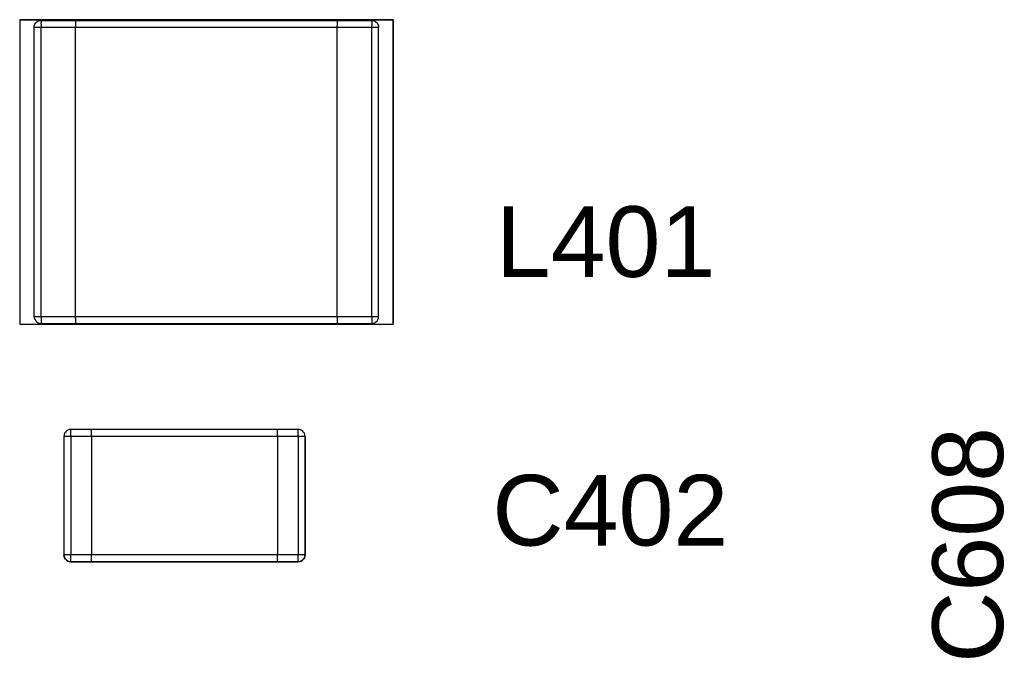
# Model space of a CAD drawing. Header units: inches. Extents: x 0 to 474, y -297 to 0.
# Tile 80 of 256: x 166.84 to 173.99, y -150.18 to -145.55. Entities that reach past the tile are written whole.
import ezdxf

# ---------------------------------------------------------------- set-up
doc = ezdxf.new("R2010")
doc.units = ezdxf.units.IN
doc.header["$MEASUREMENT"] = 0
doc.styles.add('Arial0', font='arial.ttf', dxfattribs={"height": 3.644212})

msp = doc.modelspace()

# ---------------------------------------------------------------- linework, layer by layer
at = {"color": 7, "true_color": 0xffffff}
for p, q in [((169.5548, -145.5498), (166.8448, -145.5498)), ((166.8448, -145.5498), (166.8448, -147.7598)), ((166.8448, -145.5498), (169.5548, -145.5498)), ((166.8448, -145.5498), (166.8448, -147.7598)), ((166.9548, -145.5828), (166.9608, -145.5738)), ((166.9608, -145.5738), (166.9688, -145.5658)), ((166.9688, -145.5658), (166.9778, -145.5598)), ((166.9778, -145.5598), (166.9888, -145.5558)), ((166.9888, -145.5558), (166.9998, -145.5548)), ((166.9998, -145.5548), (167.2498, -145.5548)), ((166.9998, -145.5548), (166.9998, -145.5558)), ((166.9998, -145.5558), (166.9998, -145.5598)), ((166.9998, -145.5598), (166.9998, -145.5658)), ((166.9998, -145.5658), (166.9998, -145.5738)), ((166.9998, -145.5828), (166.9998, -145.5738)), ((167.2498, -145.5548), (169.1498, -145.5548)), ((167.2498, -145.5558), (167.2498, -145.5548)), ((167.2498, -145.5558), (167.2498, -145.5598)), ((167.2498, -145.5598), (167.2498, -145.5658)), ((167.2498, -145.5658), (167.2498, -145.5738)), ((167.2498, -145.5738), (167.2498, -145.5828)), ((169.1498, -145.5548), (169.3998, -145.5548)), ((169.1498, -145.5548), (169.1498, -145.5558)), ((169.1498, -145.5558), (169.1498, -145.5598)), ((169.1498, -145.5598), (169.1498, -145.5658)), ((169.1498, -145.5658), (169.1498, -145.5738)), ((169.1498, -145.5738), (169.1498, -145.5828)), ((169.3998, -145.5548), (169.4108, -145.5558)), ((169.3998, -145.5548), (169.3998, -145.5558)), ((169.3998, -145.5558), (169.3998, -145.5598)), ((169.3998, -145.5598), (169.3998, -145.5658)), ((169.3998, -145.5658), (169.3998, -145.5738)), ((169.3998, -145.5738), (169.3998, -145.5828)), ((169.4108, -145.5558), (169.4218, -145.5598)), ((169.4218, -145.5598), (169.4308, -145.5658)), ((169.4308, -145.5658), (169.4388, -145.5738)), ((169.4388, -145.5738), (169.4448, -145.5828)), ((169.5548, -147.7598), (169.5548, -145.5498)), ((169.5548, -145.5498), (169.5548, -147.7598)), ((166.9498, -145.6048), (166.9508, -145.5938)), ((166.9498, -147.7048), (166.9498, -145.6048)), ((166.9498, -145.6048), (166.9508, -145.6048)), ((166.9508, -145.5938), (166.9548, -145.5828)), ((166.9508, -145.6048), (166.9548, -145.6048)), ((166.9548, -145.6048), (166.9608, -145.6048)), ((166.9608, -145.6048), (166.9688, -145.6048)), ((166.9688, -145.6048), (166.9778, -145.6048)), ((166.9778, -145.6048), (166.9888, -145.6048)), ((166.9888, -145.6048), (166.9998, -145.6048)), ((166.9998, -145.5828), (166.9998, -145.5938)), ((166.9998, -145.5938), (166.9998, -145.6048)), ((166.9998, -147.7048), (166.9998, -145.6048)), ((166.9998, -145.6048), (167.2498, -145.6048)), ((167.2498, -145.5828), (167.2498, -145.5938)), ((167.2498, -145.5938), (167.2498, -145.6048)), ((167.2498, -145.6048), (169.1498, -145.6048)), ((167.2498, -147.7048), (167.2498, -145.6048)), ((169.1498, -145.5828), (169.1498, -145.5938)), ((169.1498, -145.6048), (169.1498, -145.5938)), ((169.1498, -145.6048), (169.3998, -145.6048)), ((169.1498, -147.7048), (169.1498, -145.6048)), ((169.3998, -145.5828), (169.3998, -145.5938)), ((169.3998, -145.6048), (169.3998, -145.5938)), ((169.3998, -145.6048), (169.4108, -145.6048)), ((169.3998, -147.7048), (169.3998, -145.6048)), ((169.4108, -145.6048), (169.4218, -145.6048)), ((169.4218, -145.6048), (169.4308, -145.6048)), ((169.4308, -145.6048), (169.4388, -145.6048)), ((169.4388, -145.6048), (169.4448, -145.6048)), ((169.4448, -145.5828), (169.4488, -145.5938)), ((169.4448, -145.6048), (169.4488, -145.6048)), ((169.4488, -145.5938), (169.4498, -145.6048)), ((169.4488, -145.6048), (169.4498, -145.6048)), ((169.4498, -147.7048), (169.4498, -145.6048)), ((166.9498, -147.7048), (166.9508, -147.7158)), ((166.9498, -147.7048), (166.9508, -147.7048)), ((166.9508, -147.7048), (166.9548, -147.7048)), ((166.9508, -147.7158), (166.9548, -147.7268)), ((166.9548, -147.7048), (166.9608, -147.7048)), ((166.9608, -147.7048), (166.9688, -147.7048)), ((166.9688, -147.7048), (166.9778, -147.7048)), ((166.9778, -147.7048), (166.9888, -147.7048)), ((166.9888, -147.7048), (166.9998, -147.7048)), ((166.9998, -147.7048), (166.9998, -147.7158)), ((166.9998, -147.7048), (167.2498, -147.7048)), ((166.9998, -147.7158), (166.9998, -147.7268)), ((167.2498, -147.7048), (169.1498, -147.7048)), ((167.2498, -147.7158), (167.2498, -147.7048)), ((167.2498, -147.7158), (167.2498, -147.7268)), ((169.1498, -147.7048), (169.3998, -147.7048)), ((169.1498, -147.7048), (169.1498, -147.7158)), ((169.1498, -147.7158), (169.1498, -147.7268)), ((169.3998, -147.7048), (169.4108, -147.7048)), ((169.3998, -147.7048), (169.3998, -147.7158)), ((169.3998, -147.7158), (169.3998, -147.7268)), ((169.4108, -147.7048), (169.4218, -147.7048)), ((169.4218, -147.7048), (169.4308, -147.7048)), ((169.4308, -147.7048), (169.4388, -147.7048)), ((169.4388, -147.7048), (169.4448, -147.7048)), ((169.4448, -147.7048), (169.4488, -147.7048)), ((169.4448, -147.7268), (169.4488, -147.7158)), ((169.4488, -147.7158), (169.4498, -147.7048)), ((169.4488, -147.7048), (169.4498, -147.7048)), ((166.8448, -147.7598), (169.5548, -147.7598)), ((166.8448, -147.7598), (169.5548, -147.7598)), ((166.9548, -147.7268), (166.9608, -147.7358)), ((166.9608, -147.7358), (166.9688, -147.7438)), ((166.9688, -147.7438), (166.9778, -147.7498)), ((166.9778, -147.7498), (166.9888, -147.7538)), ((166.9888, -147.7538), (166.9998, -147.7548)), ((166.9998, -147.7268), (166.9998, -147.7358)), ((166.9998, -147.7358), (166.9998, -147.7438)), ((166.9998, -147.7438), (166.9998, -147.7498)), ((166.9998, -147.7498), (166.9998, -147.7538)), ((166.9998, -147.7538), (166.9998, -147.7548)), ((166.9998, -147.7548), (167.2498, -147.7548)), ((167.2498, -147.7268), (167.2498, -147.7358)), ((167.2498, -147.7358), (167.2498, -147.7438)), ((167.2498, -147.7438), (167.2498, -147.7498)), ((167.2498, -147.7498), (167.2498, -147.7538)), ((167.2498, -147.7538), (167.2498, -147.7548)), ((167.2498, -147.7548), (169.1498, -147.7548)), ((169.1498, -147.7268), (169.1498, -147.7358)), ((169.1498, -147.7358), (169.1498, -147.7438)), ((169.1498, -147.7438), (169.1498, -147.7498)), ((169.1498, -147.7498), (169.1498, -147.7538)), ((169.1498, -147.7548), (169.1498, -147.7538)), ((169.1498, -147.7548), (169.3998, -147.7548)), ((169.3998, -147.7268), (169.3998, -147.7358)), ((169.3998, -147.7358), (169.3998, -147.7438)), ((169.3998, -147.7438), (169.3998, -147.7498)), ((169.3998, -147.7498), (169.3998, -147.7538)), ((169.3998, -147.7548), (169.4108, -147.7538)), ((169.3998, -147.7548), (169.3998, -147.7538)), ((169.4108, -147.7538), (169.4218, -147.7498)), ((169.4218, -147.7498), (169.4308, -147.7438)), ((169.4308, -147.7438), (169.4388, -147.7358)), ((169.4388, -147.7358), (169.4448, -147.7268)), ((167.167, -148.5638), (167.166, -148.5748)), ((167.167, -148.5638), (167.166, -148.5748)), ((167.166, -148.5748), (167.166, -149.4348)), ((167.166, -148.5748), (167.166, -149.4348)), ((167.167, -148.5748), (167.166, -148.5748)), ((167.171, -148.5528), (167.167, -148.5638)), ((167.171, -148.5528), (167.167, -148.5638)), ((167.171, -148.5748), (167.167, -148.5748)), ((167.177, -148.5438), (167.171, -148.5528)), ((167.177, -148.5438), (167.171, -148.5528)), ((167.177, -148.5748), (167.171, -148.5748)), ((167.185, -148.5358), (167.177, -148.5438)), ((167.185, -148.5358), (167.177, -148.5438)), ((167.185, -148.5748), (167.177, -148.5748)), ((167.194, -148.5298), (167.185, -148.5358)), ((167.194, -148.5298), (167.185, -148.5358)), ((167.194, -148.5748), (167.185, -148.5748)), ((167.205, -148.5258), (167.194, -148.5298)), ((167.205, -148.5258), (167.194, -148.5298)), ((167.205, -148.5748), (167.194, -148.5748)), ((167.216, -148.5248), (167.205, -148.5258)), ((167.216, -148.5258), (167.205, -148.5258)), ((167.216, -148.5748), (167.205, -148.5748)), ((167.366, -148.5248), (167.216, -148.5248)), ((167.216, -148.5248), (167.216, -148.5258)), ((167.366, -148.5248), (167.216, -148.5248)), ((167.216, -148.5258), (167.216, -148.5248)), ((167.216, -148.5298), (167.216, -148.5258)), ((167.216, -148.5358), (167.216, -148.5298)), ((167.216, -148.5438), (167.216, -148.5358)), ((167.216, -148.5528), (167.216, -148.5438)), ((167.216, -148.5638), (167.216, -148.5528)), ((167.216, -148.5748), (167.216, -148.5638)), ((167.216, -148.5748), (167.216, -149.4348)), ((167.366, -148.5748), (167.216, -148.5748)), ((168.716, -148.5248), (167.366, -148.5248)), ((167.366, -148.5258), (167.366, -148.5248)), ((167.366, -148.5258), (167.366, -148.5248)), ((168.716, -148.5248), (167.366, -148.5248)), ((167.366, -148.5298), (167.366, -148.5258)), ((167.366, -148.5298), (167.366, -148.5258)), ((167.366, -148.5358), (167.366, -148.5298)), ((167.366, -148.5358), (167.366, -148.5298)), ((167.366, -148.5438), (167.366, -148.5358)), ((167.366, -148.5438), (167.366, -148.5358)), ((167.366, -148.5528), (167.366, -148.5438)), ((167.366, -148.5528), (167.366, -148.5438)), ((167.366, -148.5638), (167.366, -148.5528)), ((167.366, -148.5638), (167.366, -148.5528)), ((167.366, -148.5748), (167.366, -148.5638)), ((167.366, -148.5748), (167.366, -148.5638)), ((167.366, -148.5748), (167.366, -149.4348)), ((167.366, -148.5748), (167.366, -149.4348)), ((168.716, -148.5748), (167.366, -148.5748)), ((168.866, -148.5248), (168.716, -148.5248)), ((168.716, -148.5258), (168.716, -148.5248)), ((168.866, -148.5248), (168.716, -148.5248)), ((168.716, -148.5258), (168.716, -148.5248)), ((168.716, -148.5298), (168.716, -148.5258)), ((168.716, -148.5298), (168.716, -148.5258)), ((168.716, -148.5358), (168.716, -148.5298)), ((168.716, -148.5358), (168.716, -148.5298)), ((168.716, -148.5438), (168.716, -148.5358)), ((168.716, -148.5438), (168.716, -148.5358)), ((168.716, -148.5528), (168.716, -148.5438)), ((168.716, -148.5528), (168.716, -148.5438)), ((168.716, -148.5638), (168.716, -148.5528)), ((168.716, -148.5638), (168.716, -148.5528)), ((168.716, -148.5748), (168.716, -148.5638)), ((168.716, -148.5748), (168.716, -148.5638)), ((168.716, -148.5748), (168.716, -149.4348)), ((168.716, -148.5748), (168.716, -149.4348)), ((168.866, -148.5748), (168.716, -148.5748)), ((168.877, -148.5258), (168.866, -148.5248)), ((168.877, -148.5258), (168.866, -148.5248)), ((168.866, -148.5258), (168.866, -148.5248)), ((168.866, -148.5298), (168.866, -148.5258)), ((168.866, -148.5358), (168.866, -148.5298)), ((168.866, -148.5438), (168.866, -148.5358)), ((168.866, -148.5528), (168.866, -148.5438)), ((168.866, -148.5638), (168.866, -148.5528)), ((168.866, -148.5748), (168.866, -148.5638)), ((168.866, -148.5748), (168.866, -149.4348)), ((168.877, -148.5748), (168.866, -148.5748)), ((168.888, -148.5298), (168.877, -148.5258)), ((168.888, -148.5298), (168.877, -148.5258)), ((168.888, -148.5748), (168.877, -148.5748)), ((168.897, -148.5358), (168.888, -148.5298)), ((168.897, -148.5358), (168.888, -148.5298)), ((168.897, -148.5748), (168.888, -148.5748)), ((168.905, -148.5438), (168.897, -148.5358)), ((168.905, -148.5438), (168.897, -148.5358)), ((168.905, -148.5748), (168.897, -148.5748)), ((168.911, -148.5528), (168.905, -148.5438)), ((168.911, -148.5528), (168.905, -148.5438)), ((168.911, -148.5748), (168.905, -148.5748)), ((168.915, -148.5638), (168.911, -148.5528)), ((168.915, -148.5638), (168.911, -148.5528)), ((168.915, -148.5748), (168.911, -148.5748)), ((168.916, -148.5748), (168.915, -148.5638)), ((168.916, -148.5748), (168.915, -148.5638)), ((168.916, -148.5748), (168.915, -148.5748)), ((168.916, -149.4348), (168.916, -148.5748)), ((168.916, -148.5748), (168.916, -149.4348)), ((167.166, -149.4348), (167.167, -149.4458)), ((167.167, -149.4458), (167.166, -149.4348)), ((167.167, -149.4348), (167.166, -149.4348)), ((167.171, -149.4348), (167.167, -149.4348)), ((167.177, -149.4348), (167.171, -149.4348)), ((167.185, -149.4348), (167.177, -149.4348)), ((167.194, -149.4348), (167.185, -149.4348)), ((167.205, -149.4348), (167.194, -149.4348)), ((167.216, -149.4348), (167.205, -149.4348)), ((167.216, -149.4458), (167.216, -149.4348)), ((167.366, -149.4348), (167.216, -149.4348)), ((167.366, -149.4458), (167.366, -149.4348)), ((167.366, -149.4458), (167.366, -149.4348)), ((168.716, -149.4348), (167.366, -149.4348)), ((168.716, -149.4458), (168.716, -149.4348)), ((168.716, -149.4458), (168.716, -149.4348)), ((168.866, -149.4348), (168.716, -149.4348)), ((168.866, -149.4458), (168.866, -149.4348)), ((168.877, -149.4348), (168.866, -149.4348)), ((168.888, -149.4348), (168.877, -149.4348)), ((168.897, -149.4348), (168.888, -149.4348)), ((168.905, -149.4348), (168.897, -149.4348)), ((168.911, -149.4348), (168.905, -149.4348)), ((168.915, -149.4348), (168.911, -149.4348)), ((168.915, -149.4458), (168.916, -149.4348)), ((168.916, -149.4348), (168.915, -149.4458)), ((168.916, -149.4348), (168.915, -149.4348)), ((167.167, -149.4458), (167.171, -149.4568)), ((167.171, -149.4568), (167.167, -149.4458)), ((167.171, -149.4568), (167.177, -149.4658)), ((167.177, -149.4658), (167.171, -149.4568)), ((167.177, -149.4658), (167.185, -149.4738)), ((167.185, -149.4738), (167.177, -149.4658)), ((167.185, -149.4738), (167.194, -149.4798)), ((167.194, -149.4798), (167.185, -149.4738)), ((167.194, -149.4798), (167.205, -149.4838)), ((167.205, -149.4838), (167.194, -149.4798)), ((167.205, -149.4838), (167.216, -149.4838)), ((167.216, -149.4848), (167.205, -149.4838)), ((167.216, -149.4568), (167.216, -149.4458)), ((167.216, -149.4658), (167.216, -149.4568)), ((167.216, -149.4738), (167.216, -149.4658)), ((167.216, -149.4798), (167.216, -149.4738)), ((167.216, -149.4838), (167.216, -149.4798)), ((167.216, -149.4838), (167.216, -149.4848)), ((167.216, -149.4848), (167.216, -149.4838)), ((167.216, -149.4848), (167.366, -149.4848)), ((167.366, -149.4848), (167.216, -149.4848)), ((167.366, -149.4568), (167.366, -149.4458)), ((167.366, -149.4568), (167.366, -149.4458)), ((167.366, -149.4658), (167.366, -149.4568)), ((167.366, -149.4658), (167.366, -149.4568)), ((167.366, -149.4738), (167.366, -149.4658)), ((167.366, -149.4738), (167.366, -149.4658)), ((167.366, -149.4798), (167.366, -149.4738)), ((167.366, -149.4798), (167.366, -149.4738)), ((167.366, -149.4838), (167.366, -149.4798)), ((167.366, -149.4838), (167.366, -149.4798)), ((167.366, -149.4848), (167.366, -149.4838)), ((167.366, -149.4848), (167.366, -149.4838)), ((167.366, -149.4848), (168.716, -149.4848)), ((168.716, -149.4848), (167.366, -149.4848)), ((168.716, -149.4568), (168.716, -149.4458)), ((168.716, -149.4568), (168.716, -149.4458)), ((168.716, -149.4658), (168.716, -149.4568)), ((168.716, -149.4658), (168.716, -149.4568)), ((168.716, -149.4738), (168.716, -149.4658)), ((168.716, -149.4738), (168.716, -149.4658)), ((168.716, -149.4798), (168.716, -149.4738)), ((168.716, -149.4798), (168.716, -149.4738)), ((168.716, -149.4838), (168.716, -149.4798)), ((168.716, -149.4838), (168.716, -149.4798)), ((168.716, -149.4848), (168.716, -149.4838)), ((168.716, -149.4848), (168.716, -149.4838)), ((168.716, -149.4848), (168.866, -149.4848)), ((168.866, -149.4848), (168.716, -149.4848)), ((168.866, -149.4568), (168.866, -149.4458)), ((168.866, -149.4658), (168.866, -149.4568)), ((168.866, -149.4738), (168.866, -149.4658)), ((168.866, -149.4798), (168.866, -149.4738)), ((168.866, -149.4838), (168.866, -149.4798)), ((168.866, -149.4848), (168.877, -149.4838)), ((168.877, -149.4838), (168.866, -149.4848)), ((168.866, -149.4848), (168.866, -149.4838)), ((168.877, -149.4838), (168.888, -149.4798)), ((168.888, -149.4798), (168.877, -149.4838)), ((168.888, -149.4798), (168.897, -149.4738)), ((168.897, -149.4738), (168.888, -149.4798)), ((168.897, -149.4738), (168.905, -149.4658)), ((168.905, -149.4658), (168.897, -149.4738)), ((168.905, -149.4658), (168.911, -149.4568)), ((168.911, -149.4568), (168.905, -149.4658)), ((168.911, -149.4568), (168.915, -149.4458)), ((168.915, -149.4458), (168.911, -149.4568))]:
    msp.add_line(p, q, dxfattribs=at)
at = {"color": 18, "true_color": 0x000000}
for p, q in [((169.5548, -145.5498), (166.8448, -145.5498)), ((166.8448, -145.5498), (166.8448, -147.7598)), ((166.8448, -145.5498), (169.5548, -145.5498)), ((166.8448, -145.5498), (166.8448, -147.7598)), ((166.9548, -145.5828), (166.9608, -145.5738)), ((166.9608, -145.5738), (166.9688, -145.5658)), ((166.9688, -145.5658), (166.9778, -145.5598)), ((166.9778, -145.5598), (166.9888, -145.5558)), ((166.9888, -145.5558), (166.9998, -145.5548)), ((166.9998, -145.5548), (167.2498, -145.5548)), ((166.9998, -145.5548), (166.9998, -145.5558)), ((166.9998, -145.5558), (166.9998, -145.5598)), ((166.9998, -145.5598), (166.9998, -145.5658)), ((166.9998, -145.5658), (166.9998, -145.5738)), ((166.9998, -145.5828), (166.9998, -145.5738)), ((167.2498, -145.5548), (169.1498, -145.5548)), ((167.2498, -145.5558), (167.2498, -145.5548)), ((167.2498, -145.5558), (167.2498, -145.5598)), ((167.2498, -145.5598), (167.2498, -145.5658)), ((167.2498, -145.5658), (167.2498, -145.5738)), ((167.2498, -145.5738), (167.2498, -145.5828)), ((169.1498, -145.5548), (169.3998, -145.5548)), ((169.1498, -145.5548), (169.1498, -145.5558)), ((169.1498, -145.5558), (169.1498, -145.5598)), ((169.1498, -145.5598), (169.1498, -145.5658)), ((169.1498, -145.5658), (169.1498, -145.5738)), ((169.1498, -145.5738), (169.1498, -145.5828)), ((169.3998, -145.5548), (169.4108, -145.5558)), ((169.3998, -145.5548), (169.3998, -145.5558)), ((169.3998, -145.5558), (169.3998, -145.5598)), ((169.3998, -145.5598), (169.3998, -145.5658)), ((169.3998, -145.5658), (169.3998, -145.5738)), ((169.3998, -145.5738), (169.3998, -145.5828)), ((169.4108, -145.5558), (169.4218, -145.5598)), ((169.4218, -145.5598), (169.4308, -145.5658)), ((169.4308, -145.5658), (169.4388, -145.5738)), ((169.4388, -145.5738), (169.4448, -145.5828)), ((169.5548, -147.7598), (169.5548, -145.5498)), ((169.5548, -145.5498), (169.5548, -147.7598)), ((166.9498, -145.6048), (166.9508, -145.5938)), ((166.9498, -147.7048), (166.9498, -145.6048)), ((166.9498, -145.6048), (166.9508, -145.6048)), ((166.9508, -145.5938), (166.9548, -145.5828)), ((166.9508, -145.6048), (166.9548, -145.6048)), ((166.9548, -145.6048), (166.9608, -145.6048)), ((166.9608, -145.6048), (166.9688, -145.6048)), ((166.9688, -145.6048), (166.9778, -145.6048)), ((166.9778, -145.6048), (166.9888, -145.6048)), ((166.9888, -145.6048), (166.9998, -145.6048)), ((166.9998, -145.5828), (166.9998, -145.5938)), ((166.9998, -145.5938), (166.9998, -145.6048)), ((166.9998, -147.7048), (166.9998, -145.6048)), ((166.9998, -145.6048), (167.2498, -145.6048)), ((167.2498, -145.5828), (167.2498, -145.5938)), ((167.2498, -145.5938), (167.2498, -145.6048)), ((167.2498, -145.6048), (169.1498, -145.6048)), ((167.2498, -147.7048), (167.2498, -145.6048)), ((169.1498, -145.5828), (169.1498, -145.5938)), ((169.1498, -145.6048), (169.1498, -145.5938)), ((169.1498, -145.6048), (169.3998, -145.6048)), ((169.1498, -147.7048), (169.1498, -145.6048)), ((169.3998, -145.5828), (169.3998, -145.5938)), ((169.3998, -145.6048), (169.3998, -145.5938)), ((169.3998, -145.6048), (169.4108, -145.6048)), ((169.3998, -147.7048), (169.3998, -145.6048)), ((169.4108, -145.6048), (169.4218, -145.6048)), ((169.4218, -145.6048), (169.4308, -145.6048)), ((169.4308, -145.6048), (169.4388, -145.6048)), ((169.4388, -145.6048), (169.4448, -145.6048)), ((169.4448, -145.5828), (169.4488, -145.5938)), ((169.4448, -145.6048), (169.4488, -145.6048)), ((169.4488, -145.5938), (169.4498, -145.6048)), ((169.4488, -145.6048), (169.4498, -145.6048)), ((169.4498, -147.7048), (169.4498, -145.6048)), ((166.9498, -147.7048), (166.9508, -147.7158)), ((166.9498, -147.7048), (166.9508, -147.7048)), ((166.9508, -147.7048), (166.9548, -147.7048)), ((166.9508, -147.7158), (166.9548, -147.7268)), ((166.9548, -147.7048), (166.9608, -147.7048)), ((166.9608, -147.7048), (166.9688, -147.7048)), ((166.9688, -147.7048), (166.9778, -147.7048)), ((166.9778, -147.7048), (166.9888, -147.7048)), ((166.9888, -147.7048), (166.9998, -147.7048)), ((166.9998, -147.7048), (166.9998, -147.7158)), ((166.9998, -147.7048), (167.2498, -147.7048)), ((166.9998, -147.7158), (166.9998, -147.7268)), ((167.2498, -147.7048), (169.1498, -147.7048)), ((167.2498, -147.7158), (167.2498, -147.7048)), ((167.2498, -147.7158), (167.2498, -147.7268)), ((169.1498, -147.7048), (169.3998, -147.7048)), ((169.1498, -147.7048), (169.1498, -147.7158)), ((169.1498, -147.7158), (169.1498, -147.7268)), ((169.3998, -147.7048), (169.4108, -147.7048)), ((169.3998, -147.7048), (169.3998, -147.7158)), ((169.3998, -147.7158), (169.3998, -147.7268)), ((169.4108, -147.7048), (169.4218, -147.7048)), ((169.4218, -147.7048), (169.4308, -147.7048)), ((169.4308, -147.7048), (169.4388, -147.7048)), ((169.4388, -147.7048), (169.4448, -147.7048)), ((169.4448, -147.7048), (169.4488, -147.7048)), ((169.4448, -147.7268), (169.4488, -147.7158)), ((169.4488, -147.7158), (169.4498, -147.7048)), ((169.4488, -147.7048), (169.4498, -147.7048)), ((166.8448, -147.7598), (169.5548, -147.7598)), ((166.8448, -147.7598), (169.5548, -147.7598)), ((166.9548, -147.7268), (166.9608, -147.7358)), ((166.9608, -147.7358), (166.9688, -147.7438)), ((166.9688, -147.7438), (166.9778, -147.7498)), ((166.9778, -147.7498), (166.9888, -147.7538)), ((166.9888, -147.7538), (166.9998, -147.7548)), ((166.9998, -147.7268), (166.9998, -147.7358)), ((166.9998, -147.7358), (166.9998, -147.7438)), ((166.9998, -147.7438), (166.9998, -147.7498)), ((166.9998, -147.7498), (166.9998, -147.7538)), ((166.9998, -147.7538), (166.9998, -147.7548)), ((166.9998, -147.7548), (167.2498, -147.7548)), ((167.2498, -147.7268), (167.2498, -147.7358)), ((167.2498, -147.7358), (167.2498, -147.7438)), ((167.2498, -147.7438), (167.2498, -147.7498)), ((167.2498, -147.7498), (167.2498, -147.7538)), ((167.2498, -147.7538), (167.2498, -147.7548)), ((167.2498, -147.7548), (169.1498, -147.7548)), ((169.1498, -147.7268), (169.1498, -147.7358)), ((169.1498, -147.7358), (169.1498, -147.7438)), ((169.1498, -147.7438), (169.1498, -147.7498)), ((169.1498, -147.7498), (169.1498, -147.7538)), ((169.1498, -147.7548), (169.1498, -147.7538)), ((169.1498, -147.7548), (169.3998, -147.7548)), ((169.3998, -147.7268), (169.3998, -147.7358)), ((169.3998, -147.7358), (169.3998, -147.7438)), ((169.3998, -147.7438), (169.3998, -147.7498)), ((169.3998, -147.7498), (169.3998, -147.7538)), ((169.3998, -147.7548), (169.4108, -147.7538)), ((169.3998, -147.7548), (169.3998, -147.7538)), ((169.4108, -147.7538), (169.4218, -147.7498)), ((169.4218, -147.7498), (169.4308, -147.7438)), ((169.4308, -147.7438), (169.4388, -147.7358)), ((169.4388, -147.7358), (169.4448, -147.7268)), ((167.167, -148.5638), (167.166, -148.5748)), ((167.167, -148.5638), (167.166, -148.5748)), ((167.166, -148.5748), (167.166, -149.4348)), ((167.166, -148.5748), (167.166, -149.4348)), ((167.167, -148.5748), (167.166, -148.5748)), ((167.171, -148.5528), (167.167, -148.5638)), ((167.171, -148.5528), (167.167, -148.5638)), ((167.171, -148.5748), (167.167, -148.5748)), ((167.177, -148.5438), (167.171, -148.5528)), ((167.177, -148.5438), (167.171, -148.5528)), ((167.177, -148.5748), (167.171, -148.5748)), ((167.185, -148.5358), (167.177, -148.5438)), ((167.185, -148.5358), (167.177, -148.5438)), ((167.185, -148.5748), (167.177, -148.5748)), ((167.194, -148.5298), (167.185, -148.5358)), ((167.194, -148.5298), (167.185, -148.5358)), ((167.194, -148.5748), (167.185, -148.5748)), ((167.205, -148.5258), (167.194, -148.5298)), ((167.205, -148.5258), (167.194, -148.5298)), ((167.205, -148.5748), (167.194, -148.5748)), ((167.216, -148.5248), (167.205, -148.5258)), ((167.216, -148.5258), (167.205, -148.5258)), ((167.216, -148.5748), (167.205, -148.5748)), ((167.366, -148.5248), (167.216, -148.5248)), ((167.216, -148.5248), (167.216, -148.5258)), ((167.366, -148.5248), (167.216, -148.5248)), ((167.216, -148.5258), (167.216, -148.5248)), ((167.216, -148.5298), (167.216, -148.5258)), ((167.216, -148.5358), (167.216, -148.5298)), ((167.216, -148.5438), (167.216, -148.5358)), ((167.216, -148.5528), (167.216, -148.5438)), ((167.216, -148.5638), (167.216, -148.5528)), ((167.216, -148.5748), (167.216, -148.5638)), ((167.216, -148.5748), (167.216, -149.4348)), ((167.366, -148.5748), (167.216, -148.5748)), ((168.716, -148.5248), (167.366, -148.5248)), ((167.366, -148.5258), (167.366, -148.5248)), ((167.366, -148.5258), (167.366, -148.5248)), ((168.716, -148.5248), (167.366, -148.5248)), ((167.366, -148.5298), (167.366, -148.5258)), ((167.366, -148.5298), (167.366, -148.5258)), ((167.366, -148.5358), (167.366, -148.5298)), ((167.366, -148.5358), (167.366, -148.5298)), ((167.366, -148.5438), (167.366, -148.5358)), ((167.366, -148.5438), (167.366, -148.5358)), ((167.366, -148.5528), (167.366, -148.5438)), ((167.366, -148.5528), (167.366, -148.5438)), ((167.366, -148.5638), (167.366, -148.5528)), ((167.366, -148.5638), (167.366, -148.5528)), ((167.366, -148.5748), (167.366, -148.5638)), ((167.366, -148.5748), (167.366, -148.5638)), ((167.366, -148.5748), (167.366, -149.4348)), ((167.366, -148.5748), (167.366, -149.4348)), ((168.716, -148.5748), (167.366, -148.5748)), ((168.866, -148.5248), (168.716, -148.5248)), ((168.716, -148.5258), (168.716, -148.5248)), ((168.866, -148.5248), (168.716, -148.5248)), ((168.716, -148.5258), (168.716, -148.5248)), ((168.716, -148.5298), (168.716, -148.5258)), ((168.716, -148.5298), (168.716, -148.5258)), ((168.716, -148.5358), (168.716, -148.5298)), ((168.716, -148.5358), (168.716, -148.5298)), ((168.716, -148.5438), (168.716, -148.5358)), ((168.716, -148.5438), (168.716, -148.5358)), ((168.716, -148.5528), (168.716, -148.5438)), ((168.716, -148.5528), (168.716, -148.5438)), ((168.716, -148.5638), (168.716, -148.5528)), ((168.716, -148.5638), (168.716, -148.5528)), ((168.716, -148.5748), (168.716, -148.5638)), ((168.716, -148.5748), (168.716, -148.5638)), ((168.716, -148.5748), (168.716, -149.4348)), ((168.716, -148.5748), (168.716, -149.4348)), ((168.866, -148.5748), (168.716, -148.5748)), ((168.877, -148.5258), (168.866, -148.5248)), ((168.877, -148.5258), (168.866, -148.5248)), ((168.866, -148.5258), (168.866, -148.5248)), ((168.866, -148.5298), (168.866, -148.5258)), ((168.866, -148.5358), (168.866, -148.5298)), ((168.866, -148.5438), (168.866, -148.5358)), ((168.866, -148.5528), (168.866, -148.5438)), ((168.866, -148.5638), (168.866, -148.5528)), ((168.866, -148.5748), (168.866, -148.5638)), ((168.866, -148.5748), (168.866, -149.4348)), ((168.877, -148.5748), (168.866, -148.5748)), ((168.888, -148.5298), (168.877, -148.5258)), ((168.888, -148.5298), (168.877, -148.5258)), ((168.888, -148.5748), (168.877, -148.5748)), ((168.897, -148.5358), (168.888, -148.5298)), ((168.897, -148.5358), (168.888, -148.5298)), ((168.897, -148.5748), (168.888, -148.5748)), ((168.905, -148.5438), (168.897, -148.5358)), ((168.905, -148.5438), (168.897, -148.5358)), ((168.905, -148.5748), (168.897, -148.5748)), ((168.911, -148.5528), (168.905, -148.5438)), ((168.911, -148.5528), (168.905, -148.5438)), ((168.911, -148.5748), (168.905, -148.5748)), ((168.915, -148.5638), (168.911, -148.5528)), ((168.915, -148.5638), (168.911, -148.5528)), ((168.915, -148.5748), (168.911, -148.5748)), ((168.916, -148.5748), (168.915, -148.5638)), ((168.916, -148.5748), (168.915, -148.5638)), ((168.916, -148.5748), (168.915, -148.5748)), ((168.916, -149.4348), (168.916, -148.5748)), ((168.916, -148.5748), (168.916, -149.4348)), ((167.166, -149.4348), (167.167, -149.4458)), ((167.167, -149.4458), (167.166, -149.4348)), ((167.167, -149.4348), (167.166, -149.4348)), ((167.171, -149.4348), (167.167, -149.4348)), ((167.177, -149.4348), (167.171, -149.4348)), ((167.185, -149.4348), (167.177, -149.4348)), ((167.194, -149.4348), (167.185, -149.4348)), ((167.205, -149.4348), (167.194, -149.4348)), ((167.216, -149.4348), (167.205, -149.4348)), ((167.216, -149.4458), (167.216, -149.4348)), ((167.366, -149.4348), (167.216, -149.4348)), ((167.366, -149.4458), (167.366, -149.4348)), ((167.366, -149.4458), (167.366, -149.4348)), ((168.716, -149.4348), (167.366, -149.4348)), ((168.716, -149.4458), (168.716, -149.4348)), ((168.716, -149.4458), (168.716, -149.4348)), ((168.866, -149.4348), (168.716, -149.4348)), ((168.866, -149.4458), (168.866, -149.4348)), ((168.877, -149.4348), (168.866, -149.4348)), ((168.888, -149.4348), (168.877, -149.4348)), ((168.897, -149.4348), (168.888, -149.4348)), ((168.905, -149.4348), (168.897, -149.4348)), ((168.911, -149.4348), (168.905, -149.4348)), ((168.915, -149.4348), (168.911, -149.4348)), ((168.915, -149.4458), (168.916, -149.4348)), ((168.916, -149.4348), (168.915, -149.4458)), ((168.916, -149.4348), (168.915, -149.4348)), ((167.167, -149.4458), (167.171, -149.4568)), ((167.171, -149.4568), (167.167, -149.4458)), ((167.171, -149.4568), (167.177, -149.4658)), ((167.177, -149.4658), (167.171, -149.4568)), ((167.177, -149.4658), (167.185, -149.4738)), ((167.185, -149.4738), (167.177, -149.4658)), ((167.185, -149.4738), (167.194, -149.4798)), ((167.194, -149.4798), (167.185, -149.4738)), ((167.194, -149.4798), (167.205, -149.4838)), ((167.205, -149.4838), (167.194, -149.4798)), ((167.205, -149.4838), (167.216, -149.4838)), ((167.216, -149.4848), (167.205, -149.4838)), ((167.216, -149.4568), (167.216, -149.4458)), ((167.216, -149.4658), (167.216, -149.4568)), ((167.216, -149.4738), (167.216, -149.4658)), ((167.216, -149.4798), (167.216, -149.4738)), ((167.216, -149.4838), (167.216, -149.4798)), ((167.216, -149.4838), (167.216, -149.4848)), ((167.216, -149.4848), (167.216, -149.4838)), ((167.216, -149.4848), (167.366, -149.4848)), ((167.366, -149.4848), (167.216, -149.4848)), ((167.366, -149.4568), (167.366, -149.4458)), ((167.366, -149.4568), (167.366, -149.4458)), ((167.366, -149.4658), (167.366, -149.4568)), ((167.366, -149.4658), (167.366, -149.4568)), ((167.366, -149.4738), (167.366, -149.4658)), ((167.366, -149.4738), (167.366, -149.4658)), ((167.366, -149.4798), (167.366, -149.4738)), ((167.366, -149.4798), (167.366, -149.4738)), ((167.366, -149.4838), (167.366, -149.4798)), ((167.366, -149.4838), (167.366, -149.4798)), ((167.366, -149.4848), (167.366, -149.4838)), ((167.366, -149.4848), (167.366, -149.4838)), ((167.366, -149.4848), (168.716, -149.4848)), ((168.716, -149.4848), (167.366, -149.4848)), ((168.716, -149.4568), (168.716, -149.4458)), ((168.716, -149.4568), (168.716, -149.4458)), ((168.716, -149.4658), (168.716, -149.4568)), ((168.716, -149.4658), (168.716, -149.4568)), ((168.716, -149.4738), (168.716, -149.4658)), ((168.716, -149.4738), (168.716, -149.4658)), ((168.716, -149.4798), (168.716, -149.4738)), ((168.716, -149.4798), (168.716, -149.4738)), ((168.716, -149.4838), (168.716, -149.4798)), ((168.716, -149.4838), (168.716, -149.4798)), ((168.716, -149.4848), (168.716, -149.4838)), ((168.716, -149.4848), (168.716, -149.4838)), ((168.716, -149.4848), (168.866, -149.4848)), ((168.866, -149.4848), (168.716, -149.4848)), ((168.866, -149.4568), (168.866, -149.4458)), ((168.866, -149.4658), (168.866, -149.4568)), ((168.866, -149.4738), (168.866, -149.4658)), ((168.866, -149.4798), (168.866, -149.4738)), ((168.866, -149.4838), (168.866, -149.4798)), ((168.866, -149.4848), (168.877, -149.4838)), ((168.877, -149.4838), (168.866, -149.4848)), ((168.866, -149.4848), (168.866, -149.4838)), ((168.877, -149.4838), (168.888, -149.4798)), ((168.888, -149.4798), (168.877, -149.4838)), ((168.888, -149.4798), (168.897, -149.4738)), ((168.897, -149.4738), (168.888, -149.4798)), ((168.897, -149.4738), (168.905, -149.4658)), ((168.905, -149.4658), (168.897, -149.4738)), ((168.905, -149.4658), (168.911, -149.4568)), ((168.911, -149.4568), (168.905, -149.4658)), ((168.911, -149.4568), (168.915, -149.4458)), ((168.915, -149.4458), (168.911, -149.4568))]:
    msp.add_line(p, q, dxfattribs=at)

# ---------------------------------------------------------------- texts
at = {"color": 18, "true_color": 0x000000, "style": 'Arial0'}
for s, p in [('L401', (170.3001, -147.4174)), ('C402', (170.2752, -149.3674))]:
    msp.add_text(s, height=0.51293, dxfattribs=at).set_placement(p)
msp.add_text('C608', height=0.51293, rotation=90, dxfattribs=at).set_placement((173.9824, -150.2194))

doc.saveas('drawing.dxf')
